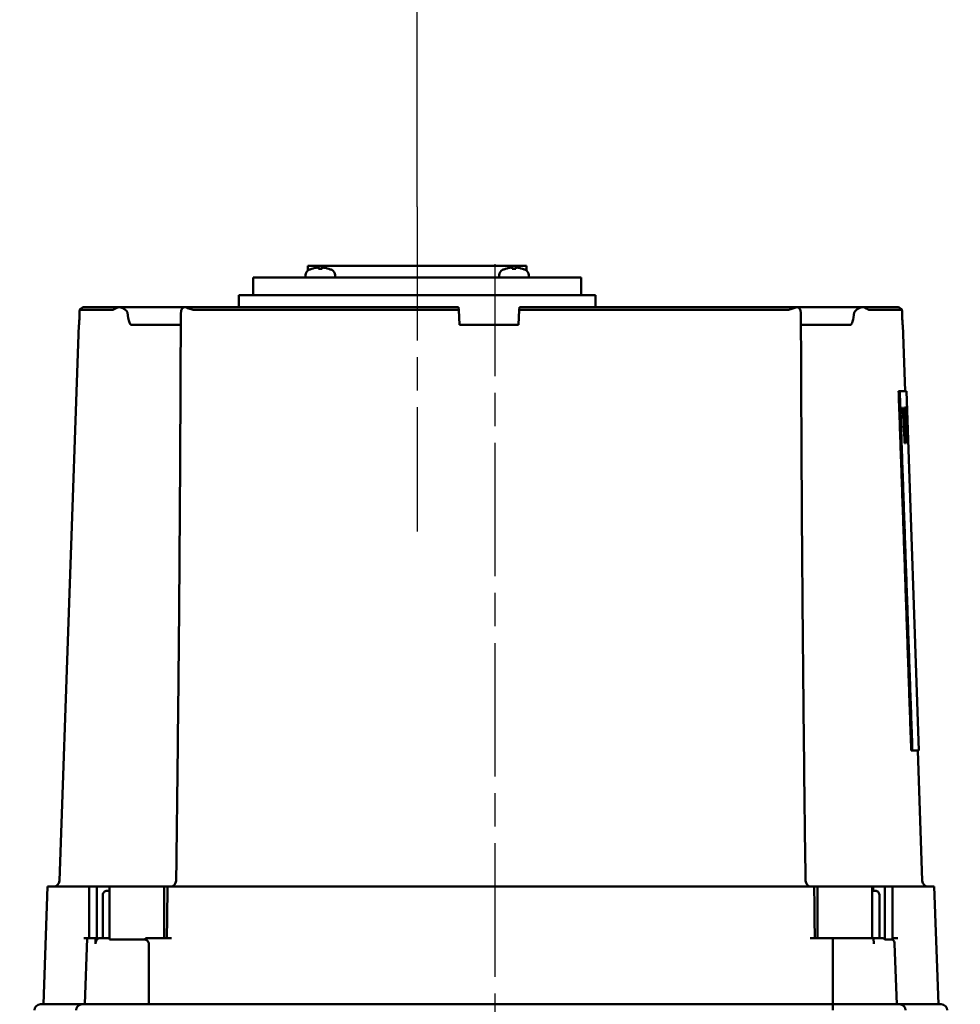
# Model space of a CAD drawing. Header units: millimetres. Extents: x 0 to 1680, y 0 to 1188.
# Tile 18 of 29: x 457 to 616, y 827 to 994. Entities that reach past the tile are written whole.
import ezdxf

# ---------------------------------------------------------------- set-up
doc = ezdxf.new("R2010")
doc.units = ezdxf.units.MM
doc.header["$LTSCALE"] = 4
doc.linetypes.add('CHAIN', pattern=[0.7087, 0.4724, -0.0591, 0.1181, -0.0591])
for name, color, linetype, lineweight in [('Видимый контур (ГОСТ)', 7, 'Continuous', 50), ('Осевая линия (ГОСТ)', 7, 'Continuous', 25), ('Размер (ГОСТ)', 7, 'Continuous', 25)]:
    doc.layers.add(name, color=color, linetype=linetype, lineweight=lineweight)
doc.styles.add('Обычный текст (ГОСТ)', font='GOST Common Italic.ttf')
doc.dimstyles.new('Обычный (ГОСТ)', dxfattribs={"dimscale": 4, "dimtxt": 3.5, "dimasz": 3.5, "dimexe": 1, "dimexo": 0, "dimgap": 0.5, "dimtad": 1, "dimtxsty": 'Обычный текст (ГОСТ)', "dimblk": 'Filled-1', "dimcen": 0.09, "dimdle": 15, "dimclrd": 256, "dimclre": 256, "dimclrt": 256, "dimazin": 2, "dimtfac": 0.714286, "dimtdec": 3, "dimtmove": 0, "dimatfit": 3, "dimfxl": 1, "dimtolj": 1, "dimlwd": 25, "dimlwe": 25, "dimarcsym": 0})

# ---------------------------------------------------------------- blocks, each defined once
blk = doc.blocks.new('Filled-1')
at = {"color": 0}
for p, q in [((0, 0), (-1, 0.143)), ((-1, 0.143), (-1, -0.143)), ((-1, 0), (0, 0)), ((-1, -0.143), (0, 0))]:
    blk.add_line(p, q, dxfattribs=at)
at = {"color": 0, "flags": 128}
blk.add_lwpolyline([(-1, -0.143), (0, 0), (-1, 0.143), (-1, -0.143)], dxfattribs=at)
at = {"color": 0}
blk.add_solid([(-1, -0.143), (0, 0), (-1, 0.143), (-1, -0.143)], dxfattribs=at)
blk = doc.blocks.new('*D11')
at = {"layer": 'Defpoints', "color": 0, "linetype": 'Continuous', "transparency": 16777216}
for p in [(524.11, 1022.63), (524.11, 962.63), (454.11, 833.12)]:
    blk.add_point(p, dxfattribs=at)
at = {"layer": 'Размер (ГОСТ)', "linetype": 'Continuous', "lineweight": 25, "transparency": 16777216}
for p, q in [((454.11, 833.12), (454.11, 1026.63)), ((524.11, 962.63), (524.11, 1026.63)), ((468.11, 1022.63), (510.11, 1022.63))]:
    blk.add_line(p, q, dxfattribs=at)
at = {"layer": 'Размер (ГОСТ)', "linetype": 'Continuous', "lineweight": 25, "transparency": 16777216, "xscale": 14, "yscale": 14, "zscale": 14, "rotation": 180}
blk.add_blockref('Filled-1', (454.11, 1022.63), dxfattribs=at)
at = {"layer": 'Размер (ГОСТ)', "linetype": 'Continuous', "lineweight": 25, "transparency": 16777216, "xscale": 14, "yscale": 14, "zscale": 14}
blk.add_blockref('Filled-1', (524.11, 1022.63), dxfattribs=at)
at = {"layer": 'Размер (ГОСТ)', "linetype": 'Continuous', "lineweight": 25, "transparency": 16777216, "insert": (480.74, 1038.81), "char_height": 14, "attachment_point": 1, "style": 'Обычный текст (ГОСТ)'}
blk.add_mtext('\\A1;70', dxfattribs=at)
blk = doc.blocks.new('*D12')
at = {"layer": 'Defpoints', "color": 0, "linetype": 'Continuous', "transparency": 16777216}
for p in [(754.11, 1022.63), (524.11, 962.63), (754.11, 822.29)]:
    blk.add_point(p, dxfattribs=at)
at = {"layer": 'Размер (ГОСТ)', "linetype": 'Continuous', "lineweight": 25, "transparency": 16777216}
for p, q in [((524.11, 962.63), (524.11, 1026.63)), ((754.11, 822.29), (754.11, 1026.63)), ((538.11, 1022.63), (740.11, 1022.63))]:
    blk.add_line(p, q, dxfattribs=at)
at = {"layer": 'Размер (ГОСТ)', "linetype": 'Continuous', "lineweight": 25, "transparency": 16777216, "xscale": 14, "yscale": 14, "zscale": 14, "rotation": 180}
blk.add_blockref('Filled-1', (524.11, 1022.63), dxfattribs=at)
at = {"layer": 'Размер (ГОСТ)', "linetype": 'Continuous', "lineweight": 25, "transparency": 16777216, "xscale": 14, "yscale": 14, "zscale": 14}
blk.add_blockref('Filled-1', (754.11, 1022.63), dxfattribs=at)
at = {"layer": 'Размер (ГОСТ)', "linetype": 'Continuous', "lineweight": 25, "transparency": 16777216, "insert": (624.24, 1038.63), "char_height": 14, "attachment_point": 1, "style": 'Обычный текст (ГОСТ)'}
blk.add_mtext('\\A1;230', dxfattribs=at)

msp = doc.modelspace()

# ---------------------------------------------------------------- linework, layer by layer
at = {"layer": 'Видимый контур (ГОСТ)'}
for p, q in [((542.669, 952.629), (505.56, 952.629)), ((505.56, 951.827), (505.56, 952.629)), ((506.262, 952.137), (506.248, 952.137)), ((507.99, 952.137), (507.338, 952.137)), ((507.406, 952.351), (507.424, 952.137)), ((507.922, 952.351), (507.904, 952.137)), ((509.08, 952.137), (509.065, 952.137)), ((539.164, 952.137), (539.15, 952.137)), ((540.891, 952.137), (540.239, 952.137)), ((540.307, 952.351), (540.326, 952.137)), ((540.824, 952.351), (540.805, 952.137)), ((541.981, 952.137), (541.967, 952.137)), ((542.669, 951.827), (542.669, 952.629)), ((551.984, 950.629), (496.245, 950.629)), ((496.245, 947.629), (496.245, 950.629)), ((505.164, 951.03), (505.164, 950.629)), ((510.164, 951.03), (510.164, 950.629)), ((538.065, 951.03), (538.065, 950.629)), ((543.065, 951.03), (543.065, 950.629)), ((551.984, 947.629), (551.984, 950.629)), ((554.413, 947.629), (493.816, 947.629)), ((493.816, 945.629), (493.816, 947.629)), ((554.413, 945.629), (554.413, 947.629)), ((472.446, 945.167), (466.809, 945.167)), ((467.652, 945.629), (473.676, 945.629)), ((484.744, 945.629), (473.676, 945.629)), ((484.744, 945.629), (531.156, 945.629)), ((531.18, 945.167), (486.301, 945.167)), ((531.18, 945.167), (531.156, 945.629)), ((531.313, 942.629), (531.18, 945.167)), ((541.313, 942.629), (541.446, 945.167)), ((541.471, 945.629), (541.446, 945.167)), ((586.962, 945.167), (541.446, 945.167)), ((541.471, 945.629), (588.519, 945.629)), ((599.588, 945.629), (588.519, 945.629)), ((599.588, 945.629), (605.611, 945.629)), ((606.455, 945.167), (600.817, 945.167)), ((466.661, 942.629), (463.364, 848.194)), ((466.717, 942.629), (466.661, 942.629)), ((475.538, 942.629), (483.965, 942.629)), ((541.313, 942.629), (531.313, 942.629)), ((589.298, 942.629), (597.725, 942.629)), ((606.602, 942.629), (606.546, 942.629)), ((606.602, 942.629), (606.995, 931.369)), ((606.083, 931.369), (605.882, 931.369)), ((606.083, 931.369), (607.195, 931.369)), ((607.195, 931.369), (609.327, 870.318)), ((606.638, 928.592), (606.573, 928.592)), ((606.863, 928.592), (606.811, 928.592)), ((607.04, 928.592), (607.001, 928.592)), ((607.166, 928.592), (607.131, 928.592)), ((607.267, 928.592), (607.239, 928.592)), ((607.452, 922.492), (607.239, 928.592)), ((606.872, 927.554), (606.831, 927.554)), ((607.177, 927.762), (607.149, 927.762)), ((607.279, 927.89), (607.263, 927.89)), ((607.279, 927.89), (607.36, 925.596)), ((607.279, 927.89), (607.293, 927.89)), ((607.242, 924.89), (607.209, 924.89)), ((607.309, 924.89), (607.242, 924.89)), ((607.36, 925.596), (607.343, 925.596)), ((607.4, 925.147), (607.359, 925.147)), ((607.371, 925.596), (607.36, 925.596)), ((607.383, 924.919), (607.367, 924.919)), ((607.383, 924.919), (607.398, 924.919)), ((607.383, 924.919), (607.468, 922.492)), ((606.905, 923.535), (606.85, 923.535)), ((607.115, 923.476), (607.076, 923.476)), ((607.257, 924.197), (607.223, 924.197)), ((607.257, 924.197), (607.34, 924.197)), ((606.906, 922.492), (606.969, 922.492)), ((607.125, 922.492), (607.176, 922.492)), ((607.257, 922.492), (607.294, 922.492)), ((607.416, 922.492), (607.438, 922.492)), ((607.452, 922.492), (607.468, 922.492)), ((607.502, 922.492), (607.505, 922.492)), ((608.225, 870.318), (608.024, 870.318)), ((609.327, 870.318), (608.225, 870.318)), ((609.127, 870.318), (609.899, 848.194)), ((461.33, 847.229), (460.632, 827.229)), ((461.33, 847.229), (467.779, 847.229)), ((468.401, 847.229), (467.779, 847.229)), ((468.401, 847.229), (469.731, 847.229)), ((468.401, 847.229), (468.401, 838.479)), ((469.731, 847.229), (471.843, 847.229)), ((469.731, 847.229), (469.731, 838.479)), ((471.312, 846.479), (471.858, 846.479)), ((471.843, 847.229), (471.858, 847.229)), ((471.843, 847.229), (471.843, 846.479)), ((471.858, 847.229), (471.858, 838.23)), ((471.858, 847.229), (481.144, 847.229)), ((481.71, 847.229), (481.144, 847.229)), ((481.144, 847.229), (481.144, 838.479)), ((482.475, 847.229), (481.71, 847.229)), ((482.475, 847.229), (590.788, 847.229)), ((591.553, 847.229), (590.788, 847.229)), ((592.119, 847.229), (591.553, 847.229)), ((592.119, 847.229), (601.418, 847.229)), ((592.119, 847.229), (592.119, 838.479)), ((601.418, 847.229), (601.568, 847.229)), ((601.418, 847.229), (601.418, 838.479)), ((601.418, 846.479), (602.07, 846.479)), ((601.568, 847.229), (603.54, 847.229)), ((601.568, 847.229), (601.568, 846.479)), ((603.54, 847.229), (603.54, 838.23)), ((603.54, 847.229), (604.862, 847.229)), ((605.484, 847.229), (604.862, 847.229)), ((604.862, 847.229), (604.862, 838.23)), ((605.484, 847.229), (611.933, 847.229)), ((611.933, 847.229), (612.632, 827.229)), ((470.709, 838.479), (470.709, 845.679)), ((602.635, 845.679), (602.635, 838.479)), ((468.096, 838.479), (467.488, 838.479)), ((468.096, 838.479), (467.703, 827.229)), ((468.096, 838.479), (469.503, 838.479)), ((469.503, 838.479), (469.477, 837.514)), ((469.731, 838.479), (469.503, 838.479)), ((470.227, 838.479), (471.858, 838.479)), ((477.943, 838.23), (471.858, 838.23)), ((482.377, 838.479), (477.962, 838.479)), ((594.704, 838.479), (590.886, 838.479)), ((594.704, 838.479), (601.625, 838.479)), ((601.625, 838.479), (603.082, 838.479)), ((601.625, 838.479), (601.648, 837.514)), ((604.862, 838.23), (603.54, 838.23)), ((605.775, 838.479), (604.862, 838.479)), ((605.201, 837.514), (605.561, 827.229)), ((460.132, 827.229), (467.203, 827.229)), ((467.203, 827.229), (478.572, 827.229)), ((478.572, 827.229), (594.691, 827.229)), ((594.691, 827.229), (606.061, 827.229)), ((606.061, 827.229), (613.132, 827.229))]:
    msp.add_line(p, q, dxfattribs=at)
for centre, radius, start, end in [((506.164, 951.029), 1, 116.26077, 179.99), ((507.664, 947.989), 4.39, 109.45641, 116.26077), ((506.248, 951.997), 0.14, 90, 109.45641), ((509.08, 951.997), 0.14, 70.54359, 90), ((507.664, 947.989), 4.39, 63.73923, 70.54359), ((509.164, 951.029), 1, 0.01, 63.73923), ((539.065, 951.029), 1, 116.26077, 179.99), ((540.565, 947.989), 4.39, 109.45641, 116.26077), ((539.15, 951.997), 0.14, 90, 109.45641), ((541.981, 951.997), 0.14, 70.54359, 90), ((540.565, 947.989), 4.39, 63.73923, 70.54359), ((542.065, 951.029), 1, 0.01, 63.73923), ((462.364, 848.229), 1, 270, 358), ((482.186, 848.229), 1, 270, 359.22518), ((591.077, 848.229), 1, 180.77482, 270), ((610.899, 848.229), 1, 182, 270), ((604.202, 837.479), 1, 2, 48.69006), ((460.132, 826.229), 1, 90, 180), ((467.203, 826.229), 1, 90, 180), ((606.061, 826.229), 1, 0, 90), ((613.132, 826.229), 1, 0, 90)]:
    msp.add_arc(centre, radius, start, end, dxfattribs=at)
for centre, major_axis, ratio, start_param, end_param in [((507.649, 948.003), (3.046, 3.157), 0.9920917, 0.8679292, 1.1001315), ((507.825, 948.003), (-0.384, 4.37), 0.0903208, 0.096395, 0.3285973), ((507.503, 948.003), (0.384, 4.37), 0.0903208, 5.954588, 6.1867903), ((507.679, 948.003), (3.046, -3.157), 0.9920917, 2.0414611, 2.2736634), ((540.551, 948.003), (3.046, 3.157), 0.9920917, 0.8679292, 1.1001315), ((540.726, 948.003), (-0.384, 4.37), 0.0903208, 0.096395, 0.3285973), ((540.404, 948.003), (0.384, 4.37), 0.0903208, 5.954588, 6.1867903), ((540.58, 948.003), (3.046, -3.157), 0.9920917, 2.0414611, 2.2736634), ((691.944, -4380.533), (0, 7845.621), 0.0390783, 0.824653, 0.8250934), ((381.319, -4380.533), (0, 7845.621), 0.0390783, 5.4580919, 5.4585323), ((381.319, 733.27), (0, 911.96), 0.2528675, 4.9213969, 4.9282396), ((381.319, 719.115), (0, 962.313), 0.2398959, 4.9264458, 4.9318267), ((381.319, 851.786), (0, 950.871), 0.2379201, 4.7879169, 4.7932515), ((381.319, 728.856), (0, 972.182), 0.2370552, 4.9139395, 4.9193139), ((381.319, 836.089), (0, 960.427), 0.2360786, 4.8035025, 4.8088532), ((381.319, 844.388), (0, 911.223), 0.2487766, 4.7982073, 4.8049283), ((381.319, 884.016), (0, 674.932), 0.3353015, 4.7694279, 4.778483), ((381.319, 835.785), (0, 679.928), 0.3353015, 4.8402617, 4.8493125), ((381.319, 847.043), (0, 960.297), 0.2357085, 4.7910384, 4.796327), ((381.319, 733.716), (0, 949.661), 0.2426169, 4.9125043, 4.9179461), ((381.319, 829.097), (0, 697.953), 0.3268836, 4.8500712, 4.8542267), ((381.319, 878.051), (0, 696.399), 0.3251525, 4.7796983, 4.7838324), ((381.319, 908.384), (0, 285.383), 0.7935293, 4.7618461, 4.7703633), ((381.319, 910.422), (0, 277.194), 0.8167585, 4.7559469, 4.7655346), ((381.319, 877.139), (0, 701.612), 0.322754, 4.7770752, 4.7795112), ((381.319, 826.904), (0, 707.016), 0.322754, 4.8480037, 4.8504386)]:
    msp.add_ellipse(centre, major_axis=major_axis, ratio=ratio, start_param=start_param, end_param=end_param, dxfattribs=at)
for points, knots in [([(507.229, 952.35), (507.249, 952.352), (507.271, 952.354), (507.312, 952.357), (507.331, 952.358), (507.362, 952.358), (507.377, 952.358), (507.397, 952.356), (507.403, 952.355), (507.406, 952.352), (507.406, 952.351), (507.405, 952.35)], [0, 0, 0, 0, 0.006105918, 0.006105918, 0.012211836, 0.012211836, 0.018306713, 0.018306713, 0.02440159, 0.02440159, 0.027283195, 0.027283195, 0.027283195, 0.027283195]), ([(507.923, 952.35), (507.921, 952.352), (507.923, 952.354), (507.937, 952.357), (507.947, 952.358), (507.973, 952.358), (507.99, 952.358), (508.028, 952.356), (508.05, 952.355), (508.079, 952.352), (508.089, 952.351), (508.099, 952.35)], [0, 0, 0, 0, 0.006108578, 0.006108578, 0.012217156, 0.012217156, 0.018309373, 0.018309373, 0.02440159, 0.02440159, 0.027283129, 0.027283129, 0.027283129, 0.027283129]), ([(540.13, 952.35), (540.15, 952.352), (540.172, 952.354), (540.213, 952.357), (540.232, 952.358), (540.264, 952.358), (540.278, 952.358), (540.298, 952.356), (540.304, 952.355), (540.307, 952.352), (540.307, 952.351), (540.306, 952.35)], [0, 0, 0, 0, 0.006105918, 0.006105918, 0.012211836, 0.012211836, 0.018306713, 0.018306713, 0.02440159, 0.02440159, 0.027283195, 0.027283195, 0.027283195, 0.027283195]), ([(540.824, 952.35), (540.822, 952.352), (540.825, 952.354), (540.838, 952.357), (540.849, 952.358), (540.875, 952.358), (540.892, 952.358), (540.93, 952.356), (540.951, 952.355), (540.981, 952.352), (540.99, 952.351), (541, 952.35)], [0, 0, 0, 0, 0.006108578, 0.006108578, 0.012217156, 0.012217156, 0.018309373, 0.018309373, 0.02440159, 0.02440159, 0.027283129, 0.027283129, 0.027283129, 0.027283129]), ([(467.652, 945.629), (467.529, 945.629), (467.384, 945.6), (467.155, 945.506), (467.032, 945.424), (466.897, 945.288), (466.85, 945.229), (466.809, 945.167)], [0.44459589, 0.44459589, 0.44459589, 0.44459589, 0.481619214, 0.481619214, 0.518686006, 0.518686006, 0.539173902, 0.539173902, 0.539173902, 0.539173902]), ([(473.58, 945.621), (473.482, 945.61), (473.385, 945.591), (473.073, 945.501), (472.897, 945.408), (472.689, 945.284), (472.627, 945.244), (472.522, 945.185), (472.479, 945.167), (472.446, 945.167)], [0.13924742, 0.13924742, 0.13924742, 0.13924742, 0.17358862, 0.17358862, 0.25091913, 0.25091913, 0.29088897, 0.29088897, 0.33015942, 0.33015942, 0.33015942, 0.33015942]), ([(473.58, 945.621), (473.611, 945.626), (473.641, 945.629), (473.673, 945.629), (473.675, 945.629), (473.676, 945.629)], [0.161738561, 0.161738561, 0.161738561, 0.161738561, 0.17775621, 0.17775621, 0.178319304, 0.178319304, 0.178319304, 0.178319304]), ([(474.905, 944.682), (474.9, 944.723), (474.886, 944.762), (474.845, 944.845), (474.815, 944.889), (474.722, 945.003), (474.642, 945.078), (474.399, 945.274), (474.199, 945.403), (473.85, 945.559), (473.712, 945.603), (473.58, 945.621)], [0.0000155, 0.0000155, 0.0000155, 0.0000155, 0.01243753, 0.01243753, 0.02798789, 0.02798789, 0.05721604, 0.05721604, 0.10680578, 0.10680578, 0.13889955, 0.13889955, 0.13889955, 0.13889955]), ([(475.538, 942.629), (475.523, 942.629), (475.508, 942.632), (475.476, 942.645), (475.46, 942.656), (475.418, 942.692), (475.394, 942.722), (475.324, 942.829), (475.281, 942.932), (475.106, 943.43), (474.993, 944.062), (474.905, 944.682)], [0, 0, 0, 0, 0.00455788, 0.00455788, 0.01036673, 0.01036673, 0.02110387, 0.02110387, 0.04882238, 0.04882238, 0.15781205, 0.15781205, 0.15781205, 0.15781205]), ([(484.005, 944.682), (483.989, 944.164), (483.974, 943.573), (483.967, 943.071), (483.966, 942.986), (483.966, 942.911)], [0.00046437, 0.00046437, 0.00046437, 0.00046437, 0.15724896, 0.15724896, 0.19039159, 0.19039159, 0.19039159, 0.19039159]), ([(484.578, 945.621), (484.483, 945.604), (484.4, 945.563), (484.245, 945.44), (484.177, 945.35), (484.098, 945.187), (484.074, 945.122), (484.045, 945.012), (484.035, 944.969), (484.023, 944.896), (484.019, 944.867), (484.013, 944.819), (484.012, 944.8), (484.007, 944.748), (484.006, 944.716), (484.005, 944.682)], [0.17512103, 0.17512103, 0.17512103, 0.17512103, 0.22225664, 0.22225664, 0.27832413, 0.27832413, 0.30987938, 0.30987938, 0.32787114, 0.32787114, 0.33854906, 0.33854906, 0.34514732, 0.34514732, 0.35559515, 0.35559515, 0.35559515, 0.35559515]), ([(484.744, 945.629), (484.743, 945.629), (484.741, 945.629), (484.685, 945.629), (484.632, 945.626), (484.578, 945.621)], [-0.00065039, -0.00065039, -0.00065039, -0.00065039, 0, 0, 0.018498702, 0.018498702, 0.018498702, 0.018498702]), ([(486.301, 945.167), (486.176, 945.167), (485.987, 945.183), (485.459, 945.332), (485.182, 945.448), (484.794, 945.576), (484.678, 945.607), (484.578, 945.621)], [0, 0, 0, 0, 0.03867243, 0.03867243, 0.08104669, 0.08104669, 0.10339071, 0.10339071, 0.10339071, 0.10339071]), ([(588.685, 945.621), (588.611, 945.61), (588.529, 945.591), (588.228, 945.501), (587.998, 945.408), (587.636, 945.284), (587.506, 945.244), (587.24, 945.185), (587.104, 945.167), (586.962, 945.167)], [0.1392474, 0.1392474, 0.1392474, 0.1392474, 0.17358867, 0.17358867, 0.25091917, 0.25091917, 0.29088901, 0.29088901, 0.33015946, 0.33015946, 0.33015946, 0.33015946]), ([(588.519, 945.629), (588.521, 945.629), (588.522, 945.629), (588.578, 945.629), (588.631, 945.626), (588.685, 945.621)], [-0.000649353, -0.000649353, -0.000649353, -0.000649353, 0, 0, 0.018499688, 0.018499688, 0.018499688, 0.018499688]), ([(589.258, 944.682), (589.257, 944.723), (589.255, 944.762), (589.247, 944.845), (589.242, 944.889), (589.222, 945.003), (589.204, 945.078), (589.132, 945.274), (589.059, 945.403), (588.872, 945.559), (588.785, 945.603), (588.685, 945.621)], [0.0000155, 0.0000155, 0.0000155, 0.0000155, 0.01243755, 0.01243755, 0.02798792, 0.02798792, 0.05721611, 0.05721611, 0.10680589, 0.10680589, 0.13889959, 0.13889959, 0.13889959, 0.13889959]), ([(589.297, 942.911), (589.297, 942.951), (589.297, 942.992), (589.293, 943.43), (589.277, 944.062), (589.258, 944.682)], [0.03758149, 0.03758149, 0.03758149, 0.03758149, 0.04882239, 0.04882239, 0.15780789, 0.15780789, 0.15780789, 0.15780789]), ([(598.358, 944.682), (598.284, 944.164), (598.184, 943.573), (598.012, 943.005), (597.958, 942.862), (597.871, 942.724), (597.843, 942.688), (597.798, 942.652), (597.784, 942.644), (597.754, 942.632), (597.74, 942.629), (597.725, 942.629)], [0.00052296, 0.00052296, 0.00052296, 0.00052296, 0.15729125, 0.15729125, 0.2152241, 0.2152241, 0.2378413, 0.2378413, 0.24711178, 0.24711178, 0.25545778, 0.25545778, 0.25545778, 0.25545778]), ([(599.683, 945.621), (599.558, 945.604), (599.427, 945.563), (599.143, 945.44), (598.984, 945.35), (598.755, 945.187), (598.672, 945.122), (598.555, 945.012), (598.513, 944.969), (598.455, 944.896), (598.434, 944.867), (598.405, 944.819), (598.395, 944.8), (598.373, 944.748), (598.363, 944.716), (598.358, 944.682)], [0.17512101, 0.17512101, 0.17512101, 0.17512101, 0.22225662, 0.22225662, 0.27832413, 0.27832413, 0.30987939, 0.30987939, 0.32787115, 0.32787115, 0.33854908, 0.33854908, 0.34514734, 0.34514734, 0.35559517, 0.35559517, 0.35559517, 0.35559517]), ([(599.588, 945.629), (599.589, 945.629), (599.59, 945.629), (599.622, 945.629), (599.652, 945.626), (599.683, 945.621)], [-0.00065039, -0.00065039, -0.00065039, -0.00065039, 0, 0, 0.01849867, 0.01849867, 0.01849867, 0.01849867]), ([(600.817, 945.167), (600.788, 945.167), (600.739, 945.183), (600.495, 945.332), (600.314, 945.448), (599.948, 945.576), (599.816, 945.607), (599.683, 945.621)], [0, 0, 0, 0, 0.03867244, 0.03867244, 0.08104671, 0.08104671, 0.10339073, 0.10339073, 0.10339073, 0.10339073]), ([(606.455, 945.167), (606.413, 945.229), (606.367, 945.288), (606.231, 945.424), (606.108, 945.506), (605.88, 945.6), (605.734, 945.629), (605.611, 945.629)], [0.053694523, 0.053694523, 0.053694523, 0.053694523, 0.074182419, 0.074182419, 0.111249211, 0.111249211, 0.148272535, 0.148272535, 0.148272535, 0.148272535]), ([(483.186, 848.216), (483.271, 854.529), (483.35, 860.842), (483.493, 873.468), (483.558, 879.781), (483.676, 892.407), (483.728, 898.72), (483.818, 911.346), (483.857, 917.659), (483.921, 930.285), (483.947, 936.598), (483.966, 942.911)], [0.3950659, 0.3950659, 0.3950659, 0.3950659, 2.2907727, 2.2907727, 4.1864795, 4.1864795, 6.0821864, 6.0821864, 7.9778932, 7.9778932, 9.8736, 9.8736, 9.8736, 9.8736]), ([(589.297, 942.911), (589.316, 936.598), (589.342, 930.285), (589.406, 917.659), (589.445, 911.346), (589.536, 898.72), (589.588, 892.407), (589.705, 879.781), (589.77, 873.468), (589.914, 860.842), (589.992, 854.529), (590.077, 848.216)], [0.5162918, 0.5162918, 0.5162918, 0.5162918, 2.4119986, 2.4119986, 4.3077054, 4.3077054, 6.2034122, 6.2034122, 8.099119, 8.099119, 9.9948258, 9.9948258, 9.9948258, 9.9948258]), ([(607.267, 928.592), (607.27, 928.592), (607.273, 928.586), (607.278, 928.561), (607.279, 928.55), (607.281, 928.527), (607.284, 928.505), (607.29, 928.397), (607.293, 928.339), (607.296, 928.271)], [0, 0, 0, 0, 0.05963578, 0.05963578, 0.0857056, 0.0857056, 0.10446497, 0.10446497, 0.11815623, 0.11815623, 0.11815623, 0.11815623]), ([(607.296, 928.271), (607.302, 928.158), (607.307, 928.017), (607.314, 927.846), (607.315, 927.818), (607.316, 927.791), (607.317, 927.765), (607.318, 927.756), (607.318, 927.748), (607.318, 927.739), (607.319, 927.714), (607.32, 927.689), (607.321, 927.665), (607.322, 927.64), (607.323, 927.615), (607.324, 927.591), (607.325, 927.566), (607.326, 927.542), (607.326, 927.519), (607.327, 927.495), (607.328, 927.471), (607.329, 927.448), (607.333, 927.337), (607.337, 927.223), (607.341, 927.108), (607.343, 927.051), (607.345, 926.993), (607.347, 926.936)], [0, 0, 0, 0, 0.0623446, 0.0623446, 0.0623446, 0.07243367, 0.07243367, 0.07243367, 0.07565797, 0.07565797, 0.07565797, 0.08535654, 0.08535654, 0.08535654, 0.09545122, 0.09545122, 0.09545122, 0.10580563, 0.10580563, 0.10580563, 0.11654942, 0.11654942, 0.11654942, 0.16871858, 0.16871858, 0.16871858, 0.19471391, 0.19471391, 0.19471391, 0.19471391]), ([(607.312, 927.682), (607.31, 927.726), (607.308, 927.762), (607.304, 927.822), (607.302, 927.841), (607.298, 927.882), (607.295, 927.89), (607.293, 927.89)], [-0.091970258, -0.091970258, -0.091970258, -0.091970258, -0.072509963, -0.072509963, -0.049331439, -0.049331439, 0, 0, 0, 0]), ([(607.344, 926.872), (607.339, 926.998), (607.335, 927.124), (607.33, 927.243), (607.329, 927.267), (607.329, 927.29), (607.328, 927.313), (607.327, 927.323), (607.327, 927.333), (607.326, 927.344), (607.326, 927.365), (607.325, 927.387), (607.324, 927.41), (607.323, 927.435), (607.322, 927.461), (607.321, 927.488), (607.32, 927.498), (607.32, 927.508), (607.319, 927.518), (607.317, 927.582), (607.314, 927.636), (607.312, 927.682)], [0, 0, 0, 0, 0.037927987, 0.037927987, 0.037927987, 0.045388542, 0.045388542, 0.045388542, 0.048590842, 0.048590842, 0.048590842, 0.054950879, 0.054950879, 0.054950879, 0.061810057, 0.061810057, 0.061810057, 0.064445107, 0.064445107, 0.064445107, 0.080766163, 0.080766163, 0.080766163, 0.080766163]), ([(607.374, 925.913), (607.372, 926.006), (607.369, 926.115), (607.365, 926.239), (607.364, 926.264), (607.363, 926.29), (607.362, 926.318), (607.361, 926.375), (607.359, 926.437), (607.356, 926.507), (607.356, 926.514), (607.356, 926.522), (607.356, 926.529), (607.352, 926.642), (607.348, 926.757), (607.344, 926.872)], [0, 0, 0, 0, 0.040709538, 0.040709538, 0.040709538, 0.048960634, 0.048960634, 0.048960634, 0.065680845, 0.065680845, 0.065680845, 0.067395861, 0.067395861, 0.067395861, 0.0937961, 0.0937961, 0.0937961, 0.0937961]), ([(607.347, 926.936), (607.356, 926.691), (607.364, 926.447), (607.376, 926.088), (607.382, 925.888), (607.392, 925.558), (607.395, 925.457), (607.398, 925.278), (607.4, 925.205), (607.4, 925.147)], [0, 0, 0, 0, 0.07354876, 0.07354876, 0.11501333, 0.11501333, 0.13774766, 0.13774766, 0.16164099, 0.16164099, 0.16164099, 0.16164099]), ([(607.371, 925.596), (607.374, 925.596), (607.375, 925.605), (607.377, 925.627), (607.377, 925.635), (607.377, 925.645), (607.378, 925.657), (607.378, 925.66), (607.378, 925.663), (607.378, 925.667), (607.378, 925.671), (607.378, 925.676), (607.378, 925.683), (607.378, 925.691), (607.378, 925.701), (607.378, 925.714), (607.378, 925.724), (607.378, 925.737), (607.377, 925.752), (607.377, 925.795), (607.376, 925.849), (607.374, 925.913)], [0, 0, 0, 0, 0.045302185, 0.045302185, 0.045302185, 0.062458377, 0.062458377, 0.062458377, 0.065603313, 0.065603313, 0.065603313, 0.068987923, 0.068987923, 0.068987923, 0.072924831, 0.072924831, 0.072924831, 0.076296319, 0.076296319, 0.076296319, 0.086047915, 0.086047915, 0.086047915, 0.086047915]), ([(470.709, 845.679), (470.709, 845.778), (470.726, 845.893), (470.782, 846.075), (470.832, 846.173), (470.937, 846.313), (471.011, 846.38), (471.149, 846.456), (471.237, 846.479), (471.312, 846.479)], [0, 0, 0, 0, 0.02946755, 0.02946755, 0.05915885, 0.05915885, 0.08916289, 0.08916289, 0.11950557, 0.11950557, 0.11950557, 0.11950557]), ([(602.07, 846.479), (602.141, 846.479), (602.225, 846.455), (602.355, 846.378), (602.425, 846.311), (602.522, 846.17), (602.567, 846.072), (602.619, 845.891), (602.635, 845.777), (602.635, 845.679)], [-0.12164783, -0.12164783, -0.12164783, -0.12164783, -0.08978933, -0.08978933, -0.05899766, -0.05899766, -0.02916273, -0.02916273, 0, 0, 0, 0]), ([(469.477, 837.514), (469.481, 837.629), (469.502, 837.758), (469.569, 837.975), (469.63, 838.098), (469.761, 838.273), (469.853, 838.355), (470.024, 838.45), (470.134, 838.479), (470.227, 838.479)], [-0.59264116, -0.59264116, -0.59264116, -0.59264116, -0.55917437, -0.55917437, -0.52209316, -0.52209316, -0.48476501, -0.48476501, -0.44717103, -0.44717103, -0.44717103, -0.44717103]), ([(477.943, 838.23), (478.116, 838.155), (478.25, 838.066), (478.416, 837.903), (478.475, 837.826), (478.542, 837.67), (478.559, 837.6), (478.56, 837.522), (478.56, 837.518), (478.56, 837.514)], [0.721306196, 0.721306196, 0.721306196, 0.721306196, 0.762128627, 0.762128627, 0.789782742, 0.789782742, 0.809787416, 0.809787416, 0.810787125, 0.810787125, 0.810787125, 0.810787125]), ([(603.082, 838.479), (603.169, 838.479), (603.271, 838.45), (603.415, 838.362), (603.484, 838.3), (603.54, 838.23)], [-0.150544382, -0.150544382, -0.150544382, -0.150544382, -0.111795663, -0.111795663, -0.080837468, -0.080837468, -0.080837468, -0.080837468]), ([(594.691, 827.229), (594.691, 827.229), (594.69, 827.222), (594.69, 827.206), (594.69, 827.192), (594.69, 827.17), (594.69, 827.141), (594.689, 827.088), (594.69, 827.012), (594.69, 826.917), (594.69, 826.825), (594.691, 826.717), (594.691, 826.598), (594.691, 826.481), (594.691, 826.356), (594.691, 826.229)], [-0.31990975, -0.31990975, -0.31990975, -0.31990975, -0.29774915, -0.29774915, -0.29774915, -0.27613227, -0.27613227, -0.27613227, -0.23631761, -0.23631761, -0.23631761, -0.19772722, -0.19772722, -0.19772722, -0.15971948, -0.15971948, -0.15971948, -0.15971948])]:
    msp.add_open_spline(points, degree=3, knots=knots, dxfattribs=at)
for points in [[(507.334, 952.129), (507.335, 952.134), (507.337, 952.137), (507.338, 952.137)], [(507.99, 952.137), (507.991, 952.137), (507.993, 952.134), (507.994, 952.129)], [(540.236, 952.129), (540.237, 952.134), (540.238, 952.137), (540.239, 952.137)], [(540.891, 952.137), (540.893, 952.137), (540.894, 952.134), (540.895, 952.129)], [(481.613, 838.479), (481.653, 841.396), (481.685, 844.313), (481.71, 847.229)], [(591.553, 847.229), (591.578, 844.313), (591.61, 841.396), (591.65, 838.479)], [(477.962, 838.479), (477.956, 838.396), (477.949, 838.313), (477.943, 838.23)], [(594.697, 827.229), (594.698, 830.932), (594.701, 834.71), (594.704, 838.479)], [(478.567, 827.229), (478.565, 830.616), (478.563, 834.066), (478.56, 837.514)]]:
    msp.add_open_spline(points, degree=3, dxfattribs=at)
for points, weights in [([(608.024, 870.318), (606.948, 900.989), (605.882, 931.369)], [1, 1.00001116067, 1]), ([(606.083, 931.369), (607.149, 900.988), (608.225, 870.318)], [1, 1.00001113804, 1])]:
    msp.add_rational_spline(points, weights, degree=2, dxfattribs=at)
at = {"layer": 'Осевая линия (ГОСТ)', "linetype": 'CHAIN', "ltscale": 11.993792}
for p, q in [((524.115, 962.629), (524.115, 907.519)), ((537.386, 797.917), (537.386, 952.911))]:
    msp.add_line(p, q, dxfattribs=at)

# ---------------------------------------------------------------- dimensions: what is measured, and where the dimension line sits
at = {"layer": 'Размер (ГОСТ)', "linetype": 'Continuous', "lineweight": 25}
dim = msp.add_linear_dim(base=(524.115, 1022.629), p1=(454.114, 833.125), p2=(524.115, 962.629), dimstyle='Обычный (ГОСТ)', override={"dimgap": 0.5, "dimdec": 2, "dimtol": 0, "dimlim": 0, "dimtp": 0, "dimtm": 0, "dimtdec": 3, "dimtofl": 0, "dimatfit": 1}, dxfattribs=at)
dim.commit()
dim.dimension.update_dxf_attribs({"geometry": '*D11', "text_midpoint": (489.114, 1022.629), "dimtype": 160})
dim = msp.add_linear_dim(base=(754.114, 1022.629), p1=(524.115, 962.629), p2=(754.114, 822.29), angle=180, dimstyle='Обычный (ГОСТ)', override={"dimgap": 0.5, "dimdec": 2, "dimtol": 0, "dimlim": 0, "dimtp": 0, "dimtm": 0, "dimtdec": 3, "dimtofl": 0, "dimatfit": 1}, dxfattribs=at)
dim.commit()
dim.dimension.update_dxf_attribs({"geometry": '*D12', "text_midpoint": (639.114, 1022.629), "dimtype": 160})

doc.saveas('drawing.dxf')
